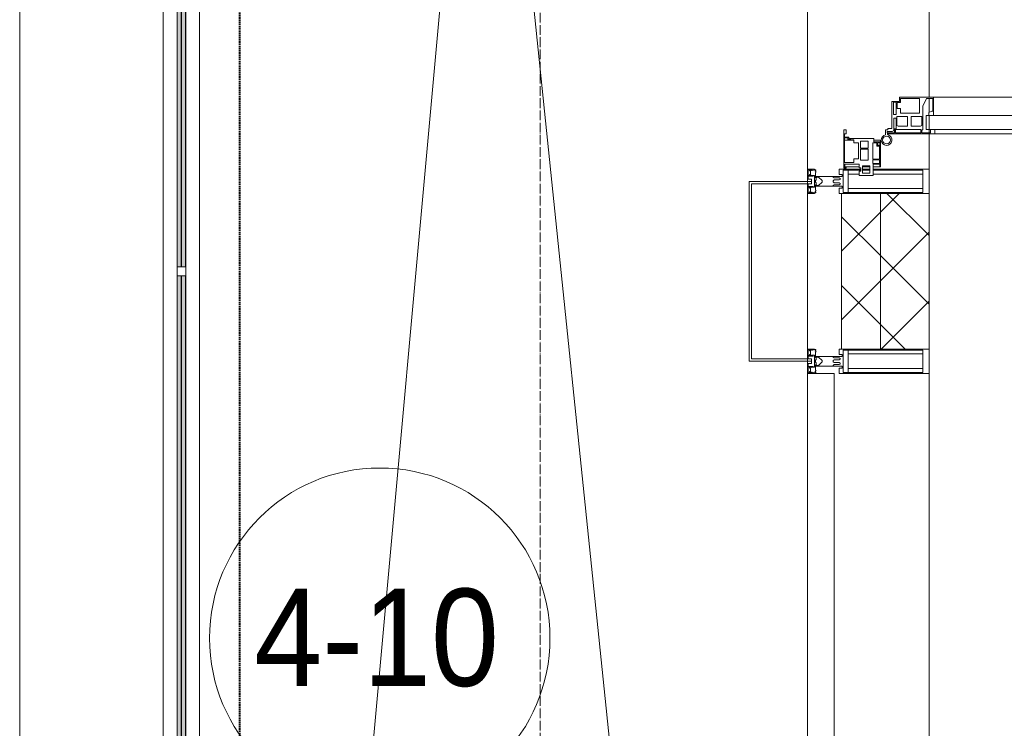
# Model space of a CAD drawing. Header units: millimetres. Extents: x 5617 to 137814, y 7718 to 189336.
# Tile 8 of 97: x 28185 to 30210, y 19560 to 21017. Entities that reach past the tile are written whole.
import ezdxf

# ---------------------------------------------------------------- set-up
doc = ezdxf.new("R2010")
doc.units = ezdxf.units.MM
for name, pattern in [('Линия сетки', [25, 20, -2.5, 0, -2.5]), ('Штрих_3_1_5_', [4.5, 3, -1.5]), ('Штриховая_ш3 п1_5', [4.5, 3, -1.5])]:
    doc.linetypes.add(name, pattern=pattern)
doc.layers.add('_Разделитель помещений_', color=4, linetype='Штриховая_ш3 п1_5', lineweight=40, true_color=0x00ffff)
for name, color, linetype, lineweight in [('Балясины', 7, 'Continuous', 30), ('Двери', 7, 'Continuous', 18), ('Импосты витража', 7, 'Continuous', 18), ('Колонны', 7, 'Continuous', 18), ('Марки помещений', 7, 'Continuous', 20), ('Ограждение', 7, 'Continuous', 18), ('Оси', 7, 'Continuous', 9), ('Панели витража', 7, 'Continuous', 18), ('Перекрытия', 7, 'Continuous', 18), ('Поручни', 7, 'Continuous', 18), ('Стены разрез', 7, 'Continuous', 40), ('Стены штриховка', 7, 'Continuous', 40), ('Элементы узлов', 7, 'Continuous', 18)]:
    doc.layers.add(name, color=color, linetype=linetype, lineweight=lineweight)
doc.styles.add('Arial_3', font='arial.ttf', dxfattribs={"width": 0.9, "height": 200})
pattern_1 = [(45, (0, 0), (-70.71068, 70.71068), []), (135, (0, 0), (-70.71068, -70.71068), [])]

# ---------------------------------------------------------------- blocks, each defined once
blk = doc.blocks.new('135_SLK_K4_AR_rvt-1-МКСС_К4_L12_41_700_')
at = {"layer": '_Разделитель помещений_', "color": 131, "linetype": 'Штрих_3_1_5_', "true_color": 0xaaffff}
blk.add_line((92932.5, 15682.5), (92932.5, 23882.5), dxfattribs=at)
blk = doc.blocks.new('Ограждение - 18Lx18W-7431883-МКСС_К4_L12_41_700_')
at = {"layer": 'Балясины', "color": 253, "lineweight": 5, "true_color": 0xaaaaaa}
for p, q in [((9, 9), (-9, 9)), ((-9, 9), (-9, -9)), ((9, -9), (9, 9)), ((-9, -9), (9, -9))]:
    blk.add_line(p, q, dxfattribs=at)
blk = doc.blocks.new('Ограждение - Ограждение-5832179-МКСС_К4_L12_41_700_')
at = {"layer": 'Ограждение', "lineweight": 5}
h = blk.add_hatch(color=256, dxfattribs=at)
h.paths.add_polyline_path([(10054, 3400), (10062, 3400), (10062, 5091), (10054, 5091), (10054, 3967.726865)])
h.paths.add_polyline_path([(10054, 5109), (10062, 5109), (10062, 6800), (10054, 6800), (10054, 6359.815389)])
h = blk.add_hatch(color=256, dxfattribs=at)
h.paths.add_polyline_path([(10063, 3400), (10071, 3400), (10071, 5091), (10063, 5091), (10063, 3967.726865)])
h.paths.add_polyline_path([(10063, 5109), (10071, 5109), (10071, 6800), (10063, 6800), (10063, 6359.815389)])
at = {"layer": 'Поручни', "color": 253, "lineweight": 5, "true_color": 0xaaaaaa}
for p, q in [((10025, 3400), (10025, 6800)), ((10053.5, 5109), (10053.5, 6800)), ((10054, 6800), (10054, 5109)), ((10062, 5109), (10062, 6800)), ((10063, 6800), (10063, 5109)), ((10071, 5109), (10071, 6800)), ((10071.5, 5109), (10071.5, 6800)), ((10100, 6800), (10100, 3400)), ((10053.5, 3400), (10053.5, 5091)), ((10054, 5091), (10054, 3400)), ((10062, 3400), (10062, 5091)), ((10063, 5091), (10063, 3400)), ((10071, 3400), (10071, 5091)), ((10071.5, 3400), (10071.5, 5091))]:
    blk.add_line(p, q, dxfattribs=at)
at = {"rotation": 180}
blk.add_blockref('Ограждение - 18Lx18W-7431883-МКСС_К4_L12_41_700_', (10062.5, 5100), dxfattribs=at)
blk = doc.blocks.new('A_SLK_PAN_Type1 - Прямой тип панели-6537246-МКСС_К4_L12_41_700_')
at = {"layer": 'Колонны', "lineweight": 5}
for p, q in [((-185, 120), (185, 120)), ((-185, 0), (-185, 120)), ((-180, 115), (-180, 0)), ((180, 115), (-180, 115)), ((180, 0), (180, 115)), ((185, 120), (185, 0)), ((-180, 0), (-185, 0)), ((185, 0), (180, 0))]:
    blk.add_line(p, q, dxfattribs=at)
blk = doc.blocks.new('A_PAN_ALU_Door_Double - EXT_1_Double_EQ п-6_1-7495971-МКСС_К4_L12_41_700_')
at = {"layer": 'Двери', "color": 253, "lineweight": 5, "true_color": 0xaaaaaa}
for p, q in [((-535, 610.6), (-535, 710.1)), ((-535, 710.1), (-529.9, 710.1)), ((-535, 610.6), (-535, 710.1)), ((-535, 710.1), (-529.9, 710.1)), ((-529.9, 710.1), (-529.9, 700.2)), ((-529.9, 710.1), (-529.9, 700.2)), ((535, 710.1), (529.9, 710.1)), ((529.9, 710.1), (529.9, 700.2)), ((535, 710.1), (529.9, 710.1)), ((529.9, 710.1), (529.9, 700.2)), ((535, 610.6), (535, 710.1)), ((535, 610.6), (535, 710.1)), ((-532.9, 701.5), (-532.9, 693.6)), ((-531, 701.5), (-532.9, 701.5)), ((-532.9, 701.5), (-532.9, 693.6)), ((-531, 701.5), (-532.9, 701.5)), ((-532.9, 693.6), (-524.2, 693.6)), ((-532.9, 693.6), (-524.2, 693.6)), ((-532.9, 691.9), (-532.9, 639.4)), ((-525.9, 691.9), (-532.9, 691.9)), ((-532.9, 691.9), (-532.9, 639.4)), ((-525.9, 691.9), (-532.9, 691.9)), ((-531, 700.2), (-531, 701.5)), ((-531, 700.2), (-531, 701.5)), ((-529.9, 700.2), (-531, 700.2)), ((-529.9, 700.2), (-531, 700.2)), ((-525.9, 639.4), (-525.9, 691.9)), ((-525.9, 639.4), (-525.9, 691.9)), ((-524.2, 693.6), (-524.2, 690.6)), ((-524.2, 693.6), (-524.2, 690.6)), ((-524.2, 690.6), (-494.8, 690.6)), ((-524.2, 690.6), (-494.8, 690.6)), ((-517.3, 688.8), (-518.9, 686.1)), ((-517.3, 688.8), (-518.9, 686.1)), ((-499, 688.8), (-517.3, 688.8)), ((-499, 688.8), (-517.3, 688.8)), ((-499, 667.1), (-499, 688.8)), ((-499, 667.1), (-499, 688.8)), ((-494.8, 696.1), (-469.8, 696.1)), ((-494.8, 690.6), (-494.8, 696.1)), ((-494.8, 696.1), (-469.8, 696.1)), ((-494.8, 690.6), (-494.8, 696.1)), ((-469.8, 696.1), (-469.8, 693.1)), ((-469.8, 696.1), (-469.8, 693.1)), ((-469.8, 693.1), (-468.4, 693.1)), ((-469.8, 693.1), (-468.4, 693.1)), ((-468.4, 693.1), (-468.4, 683.5)), ((-468.4, 693.1), (-468.4, 683.5)), ((469.8, 693.1), (468.4, 693.1)), ((468.4, 693.1), (468.4, 683.5)), ((469.8, 693.1), (468.4, 693.1)), ((468.4, 693.1), (468.4, 683.5)), ((494.8, 696.1), (469.8, 696.1)), ((469.8, 696.1), (469.8, 693.1)), ((494.8, 696.1), (469.8, 696.1)), ((469.8, 696.1), (469.8, 693.1)), ((494.8, 690.6), (494.8, 696.1)), ((494.8, 690.6), (494.8, 696.1)), ((524.2, 690.6), (494.8, 690.6)), ((524.2, 690.6), (494.8, 690.6)), ((499, 667.1), (499, 688.8)), ((499, 688.8), (517.3, 688.8)), ((499, 667.1), (499, 688.8)), ((499, 688.8), (517.3, 688.8)), ((517.3, 688.8), (518.9, 686.1)), ((517.3, 688.8), (518.9, 686.1)), ((532.9, 693.6), (524.2, 693.6)), ((524.2, 693.6), (524.2, 690.6)), ((532.9, 693.6), (524.2, 693.6)), ((524.2, 693.6), (524.2, 690.6)), ((525.9, 639.4), (525.9, 691.9)), ((525.9, 691.9), (532.9, 691.9)), ((525.9, 639.4), (525.9, 691.9)), ((525.9, 691.9), (532.9, 691.9)), ((529.9, 700.2), (531, 700.2)), ((529.9, 700.2), (531, 700.2)), ((531, 700.2), (531, 701.5)), ((531, 701.5), (532.9, 701.5)), ((531, 700.2), (531, 701.5)), ((531, 701.5), (532.9, 701.5)), ((532.9, 701.5), (532.9, 693.6)), ((532.9, 701.5), (532.9, 693.6)), ((532.9, 691.9), (532.9, 639.4)), ((532.9, 691.9), (532.9, 639.4)), ((-518.9, 686.1), (-518.9, 667.1)), ((-518.9, 686.1), (-518.9, 667.1)), ((-482.5, 681.7), (-492.6, 681.7)), ((-482.5, 681.7), (-492.6, 681.7)), ((-492.6, 681.7), (-492.6, 642.2)), ((-492.6, 681.7), (-492.6, 642.2)), ((-482.4, 688.4), (-482.5, 681.7)), ((-482.4, 688.4), (-482.5, 681.7)), ((-470, 688.4), (-482.4, 688.4)), ((-470, 688.4), (-482.4, 688.4)), ((-470, 681.8), (-470, 688.4)), ((-470, 681.8), (-470, 688.4)), ((-461.9, 681.8), (-470, 681.8)), ((-461.9, 681.8), (-470, 681.8)), ((-468.4, 683.5), (-459.5, 683.5)), ((-468.4, 683.5), (-459.5, 683.5)), ((-461.9, 642.2), (-461.9, 681.8)), ((-461.9, 642.2), (-461.9, 681.8)), ((-459.5, 683.5), (-459.5, 613.6)), ((-459.5, 683.5), (-459.5, 613.6)), ((468.4, 683.5), (459.5, 683.5)), ((459.5, 683.5), (459.5, 613.6)), ((468.4, 683.5), (459.5, 683.5)), ((459.5, 683.5), (459.5, 613.6)), ((461.8, 642.2), (461.8, 681.8)), ((461.8, 681.8), (470, 681.8)), ((461.8, 642.2), (461.8, 681.8)), ((461.8, 681.8), (470, 681.8)), ((470, 681.8), (470, 688.4)), ((470, 688.4), (482.4, 688.4)), ((470, 681.8), (470, 688.4)), ((470, 688.4), (482.4, 688.4)), ((482.4, 688.4), (482.5, 681.7)), ((482.4, 688.4), (482.5, 681.7)), ((482.5, 681.7), (492.6, 681.7)), ((482.5, 681.7), (492.6, 681.7)), ((492.6, 681.7), (492.6, 642.2)), ((492.6, 681.7), (492.6, 642.2)), ((518.9, 686.1), (518.9, 667.1)), ((518.9, 686.1), (518.9, 667.1)), ((-518.9, 667.1), (-499, 667.1)), ((-518.9, 667.1), (-499, 667.1)), ((-518.9, 659.2), (-518.9, 640.2)), ((-499, 659.2), (-518.9, 659.2)), ((-518.9, 659.2), (-518.9, 640.2)), ((-499, 659.2), (-518.9, 659.2)), ((-499, 637.5), (-499, 659.2)), ((-499, 637.5), (-499, 659.2)), ((518.9, 667.1), (499, 667.1)), ((518.9, 667.1), (499, 667.1)), ((499, 659.2), (518.9, 659.2)), ((499, 637.5), (499, 659.2)), ((499, 659.2), (518.9, 659.2)), ((499, 637.5), (499, 659.2)), ((518.9, 659.2), (518.9, 640.2)), ((518.9, 659.2), (518.9, 640.2)), ((-535, 244.2), (-535, 628.6)), ((-532.9, 639.4), (-525.9, 639.4)), ((-532.9, 639.4), (-525.9, 639.4)), ((-532.9, 637.7), (-532.9, 619.7)), ((-526.6, 637.7), (-532.9, 637.7)), ((-532.9, 637.7), (-532.9, 619.7)), ((-526.6, 637.7), (-532.9, 637.7)), ((-526.6, 635.7), (-526.6, 637.7)), ((-526.6, 635.7), (-526.6, 637.7)), ((-477.6, 635.7), (-526.6, 635.7)), ((-477.6, 635.7), (-526.6, 635.7)), ((-525.9, 628.6), (-497.2, 628.6)), ((-525.9, 244.2), (-525.9, 628.6)), ((-518.9, 640.2), (-517.3, 637.5)), ((-518.9, 640.2), (-517.3, 637.5)), ((-517.3, 637.5), (-499, 637.5)), ((-517.3, 637.5), (-499, 637.5)), ((-497.2, 628.6), (-497.2, 244.2)), ((-492.6, 642.2), (-461.9, 642.2)), ((-492.6, 642.2), (-461.9, 642.2)), ((-461.8, 628.1), (-477.6, 635.7)), ((-461.8, 628.1), (-477.6, 635.7)), ((-461.8, 615.1), (-461.8, 628.1)), ((-461.8, 615.1), (-461.8, 628.1)), ((461.8, 628.1), (477.6, 635.7)), ((461.8, 628.1), (477.6, 635.7)), ((461.8, 615.1), (461.8, 628.1)), ((461.8, 615.1), (461.8, 628.1)), ((492.6, 642.2), (461.8, 642.2)), ((492.6, 642.2), (461.8, 642.2)), ((477.6, 635.7), (526.6, 635.7)), ((477.6, 635.7), (526.6, 635.7)), ((497.2, 628.6), (497.2, 244.2)), ((525.9, 628.6), (497.2, 628.6)), ((517.3, 637.5), (499, 637.5)), ((517.3, 637.5), (499, 637.5)), ((518.9, 640.2), (517.3, 637.5)), ((518.9, 640.2), (517.3, 637.5)), ((532.9, 639.4), (525.9, 639.4)), ((532.9, 639.4), (525.9, 639.4)), ((525.9, 244.2), (525.9, 628.6)), ((526.6, 635.7), (526.6, 637.7)), ((526.6, 637.7), (532.9, 637.7)), ((526.6, 635.7), (526.6, 637.7)), ((526.6, 637.7), (532.9, 637.7)), ((532.9, 637.7), (532.9, 619.7)), ((532.9, 637.7), (532.9, 619.7)), ((535, 244.2), (535, 628.6)), ((-525.9, 610.6), (-535, 610.6)), ((-525.9, 610.6), (-535, 610.6)), ((-532.9, 619.7), (-525.9, 619.7)), ((-532.9, 619.7), (-525.9, 619.7)), ((-525.9, 619.7), (-525.9, 610.6)), ((-525.9, 619.7), (-525.9, 610.6)), ((-497.2, 623.2), (-490.6, 623.2)), ((-497.2, 613.6), (-497.2, 623.2)), ((-497.2, 623.2), (-490.6, 623.2)), ((-497.2, 613.6), (-497.2, 623.2)), ((-459.5, 613.6), (-497.2, 613.6)), ((-459.5, 613.6), (-497.2, 613.6)), ((-490.6, 623.2), (-488.3, 617.1)), ((-490.6, 623.2), (-488.3, 617.1)), ((-488.3, 617.1), (-488.3, 615.1)), ((-488.3, 617.1), (-488.3, 615.1)), ((-488.3, 615.1), (-461.8, 615.1)), ((-488.3, 615.1), (-461.8, 615.1)), ((-459.5, 613.6), (-459.5, 259.2)), ((459.5, 613.6), (497.2, 613.6)), ((459.5, 613.6), (497.2, 613.6)), ((459.5, 613.6), (459.5, 259.2)), ((488.3, 615.1), (461.8, 615.1)), ((488.3, 615.1), (461.8, 615.1)), ((490.6, 623.2), (488.3, 617.1)), ((490.6, 623.2), (488.3, 617.1)), ((488.3, 617.1), (488.3, 615.1)), ((488.3, 617.1), (488.3, 615.1)), ((497.2, 623.2), (490.6, 623.2)), ((497.2, 623.2), (490.6, 623.2)), ((497.2, 613.6), (497.2, 623.2)), ((497.2, 613.6), (497.2, 623.2)), ((532.9, 619.7), (525.9, 619.7)), ((525.9, 619.7), (525.9, 610.6)), ((532.9, 619.7), (525.9, 619.7)), ((525.9, 619.7), (525.9, 610.6)), ((525.9, 610.6), (535, 610.6)), ((525.9, 610.6), (535, 610.6)), ((-535, 262.2), (-525.9, 262.2)), ((-535, 164.2), (-535, 262.2)), ((-532.9, 253.1), (-532.9, 235.1)), ((-525.9, 253.1), (-532.9, 253.1)), ((-525.9, 262.2), (-525.9, 253.1)), ((-525.9, 244.2), (-497.2, 244.2)), ((-497.2, 259.2), (-459.5, 259.2)), ((-497.2, 249.6), (-497.2, 259.2)), ((-490.6, 249.6), (-497.2, 249.6)), ((-488.3, 255.7), (-490.6, 249.6)), ((-488.3, 257.7), (-488.3, 255.7)), ((-461.8, 257.7), (-488.3, 257.7)), ((-477.6, 237), (-461.8, 244.7)), ((-461.8, 244.7), (-461.8, 257.7)), ((-459.5, 259.2), (-459.5, 189.3)), ((497.2, 259.2), (459.5, 259.2)), ((459.5, 259.2), (459.5, 189.3)), ((461.8, 244.7), (461.8, 257.7)), ((461.8, 257.7), (488.3, 257.7)), ((477.6, 237), (461.8, 244.7)), ((488.3, 257.7), (488.3, 255.7)), ((488.3, 255.7), (490.6, 249.6)), ((490.6, 249.6), (497.2, 249.6)), ((497.2, 249.6), (497.2, 259.2)), ((525.9, 244.2), (497.2, 244.2)), ((535, 262.2), (525.9, 262.2)), ((525.9, 262.2), (525.9, 253.1)), ((525.9, 253.1), (532.9, 253.1)), ((532.9, 253.1), (532.9, 235.1)), ((535, 164.2), (535, 262.2)), ((-532.9, 235.1), (-526.6, 235.1)), ((-532.9, 233.4), (-532.9, 180.9)), ((-525.9, 233.4), (-532.9, 233.4)), ((-526.6, 237), (-477.6, 237)), ((-526.6, 235.1), (-526.6, 237)), ((-525.9, 180.9), (-525.9, 233.4)), ((-517.3, 235.3), (-518.9, 232.6)), ((-518.9, 232.6), (-518.9, 213.6)), ((-499, 235.3), (-517.3, 235.3)), ((-499, 213.6), (-499, 235.3)), ((-492.6, 230.6), (-492.6, 191)), ((-461.9, 230.6), (-492.6, 230.6)), ((-461.9, 191), (-461.9, 230.6)), ((461.8, 191), (461.8, 230.6)), ((461.8, 230.6), (492.6, 230.6)), ((526.6, 237), (477.6, 237)), ((492.6, 230.6), (492.6, 191)), ((499, 213.6), (499, 235.3)), ((499, 235.3), (517.3, 235.3)), ((517.3, 235.3), (518.9, 232.6)), ((518.9, 232.6), (518.9, 213.6)), ((525.9, 233.4), (532.9, 233.4)), ((525.9, 180.9), (525.9, 233.4)), ((526.6, 235.1), (526.6, 237)), ((532.9, 235.1), (526.6, 235.1)), ((532.9, 233.4), (532.9, 180.9)), ((-518.9, 213.6), (-499, 213.6)), ((-518.9, 205.7), (-518.9, 186.7)), ((-499, 205.7), (-518.9, 205.7)), ((-499, 184), (-499, 205.7)), ((518.9, 213.6), (499, 213.6)), ((499, 205.7), (518.9, 205.7)), ((499, 184), (499, 205.7)), ((518.9, 205.7), (518.9, 186.7)), ((-524.2, 182.2), (-524.2, 179.2)), ((-502.6, 182.2), (-524.2, 182.2)), ((-518.9, 186.7), (-517.3, 184)), ((-517.3, 184), (-499, 184)), ((-502.6, 177.5), (-502.6, 182.2)), ((-494.8, 182.2), (-494.8, 176.7)), ((-469.8, 182.2), (-494.8, 182.2)), ((-492.6, 191), (-482.5, 191)), ((-482.5, 191), (-482.4, 184.4)), ((-482.4, 184.4), (-470, 184.4)), ((-470, 191), (-461.9, 191)), ((-470, 184.4), (-470, 191)), ((-469.8, 176.7), (-469.8, 182.2)), ((-468.4, 189.3), (-468.4, 173.3)), ((-459.5, 189.3), (-468.4, 189.3)), ((459.5, 189.3), (468.4, 189.3)), ((470, 191), (461.8, 191)), ((468.4, 189.3), (468.4, 173.3)), ((469.8, 182.2), (494.8, 182.2)), ((469.8, 176.7), (469.8, 182.2)), ((470, 184.4), (470, 191)), ((482.4, 184.4), (470, 184.4)), ((482.5, 191), (482.4, 184.4)), ((492.6, 191), (482.5, 191)), ((494.8, 182.2), (494.8, 176.7)), ((517.3, 184), (499, 184)), ((502.6, 177.5), (502.6, 182.2)), ((502.6, 182.2), (524.2, 182.2)), ((518.9, 186.7), (517.3, 184)), ((524.2, 182.2), (524.2, 179.2)), ((-532.9, 180.9), (-525.9, 180.9)), ((-532.9, 179.2), (-532.9, 164.2)), ((-524.2, 179.2), (-532.9, 179.2)), ((-532.9, 164.2), (-529.9, 164.2)), ((-529.9, 164.2), (-529.9, 174.5)), ((-526.8, 177.5), (-502.6, 177.5)), ((-526.4, 165.6), (-526.4, 160.7)), ((-523.7, 165.6), (-526.4, 165.6)), ((-523.7, 173.3), (-523.7, 165.6)), ((-468.4, 173.3), (-523.7, 173.3)), ((-494.8, 176.7), (-469.8, 176.7)), ((468.4, 173.3), (523.7, 173.3)), ((494.8, 176.7), (469.8, 176.7)), ((526.8, 177.5), (502.6, 177.5)), ((523.7, 173.3), (523.7, 165.6)), ((523.7, 165.6), (526.4, 165.6)), ((524.2, 179.2), (532.9, 179.2)), ((532.9, 180.9), (525.9, 180.9)), ((526.4, 165.6), (526.4, 160.7)), ((529.9, 164.2), (529.9, 174.5)), ((532.9, 164.2), (529.9, 164.2)), ((532.9, 179.2), (532.9, 164.2)), ((-526.4, 160.7), (-536.6, 160.7)), ((526.4, 160.7), (536.6, 160.7))]:
    blk.add_line(p, q, dxfattribs=at)
at = {"layer": 'Двери', "lineweight": 5}
for p, q in [((-548.9, 672.9), (-577.7, 671.9)), ((-548.9, 674.8), (-548.9, 647.2)), ((-534.9, 677.3), (-546.4, 677.3)), ((534.9, 677.3), (546.4, 677.3)), ((548.9, 674.8), (548.9, 647.2)), ((548.9, 672.9), (577.7, 671.9)), ((-575.8, 650), (-548.9, 649)), ((575.8, 650), (548.9, 649)), ((-611.4, 636.9), (-611.4, 562.8)), ((-591.4, 562.8), (-591.4, 635)), ((-546.4, 644.8), (-534.9, 644.8)), ((546.4, 644.8), (534.9, 644.8)), ((591.4, 562.8), (591.4, 635)), ((611.4, 636.9), (611.4, 562.8)), ((-556.4, 547.8), (-576.4, 547.8)), ((-556.4, 527.8), (-556.4, 547.8)), ((556.4, 527.8), (556.4, 547.8)), ((556.4, 547.8), (576.3, 547.8)), ((-576.4, 527.8), (-556.4, 527.8)), ((576.3, 527.8), (556.4, 527.8))]:
    blk.add_line(p, q, dxfattribs=at)
at = {"layer": 'Двери', "color": 254, "lineweight": 5, "true_color": 0xd4d4d4}
for centre, start, end in [((-547.5, 162.6), 359.2653, 89.0204), ((547.5, 162.6), 90.9796, 180.7347)]:
    blk.add_arc(centre, 547.5, start, end, dxfattribs=at)
at = {"layer": 'Двери', "lineweight": 5}
for centre, radius, start, end in [((-576.4, 636.9), 35, 92.1945, 180), ((-546.4, 674.8), 2.5, 90, 180), ((546.4, 674.8), 2.5, 360, 90), ((576.3, 636.9), 35, 360, 87.8055), ((-576.4, 635), 15, 87.8056, 180), ((576.3, 635), 15, 0, 92.1944), ((-546.4, 647.2), 2.5, 180, 270), ((546.4, 647.2), 2.5, 270, 360), ((-576.4, 562.8), 35, 180, 270), ((-576.4, 562.8), 15, 180, 270), ((576.3, 562.8), 35, 270, 360), ((576.3, 562.8), 15, 270, 360)]:
    blk.add_arc(centre, radius, start, end, dxfattribs=at)
at = {"layer": 'Двери', "color": 253, "lineweight": 5, "true_color": 0xaaaaaa}
for centre, radius, start, end in [((-547.5, 162.7), 11, 16.047, 350.0284), ((-547.5, 162.6), 8, 90, 270), ((-547.5, 162.6), 8, 270, 90), ((-535, 166.3), 2.03, 196.0721, 270), ((-526.8, 174.5), 3, 90, 180), ((526.8, 174.5), 3, 360, 90), ((535, 166.3), 2.03, 270, 343.9279), ((547.5, 162.7), 11, 189.9716, 163.953), ((547.5, 162.6), 8, 90, 270), ((547.5, 162.6), 8, 270, 90)]:
    blk.add_arc(centre, radius, start, end, dxfattribs=at)
at = {"layer": 'Панели витража', "color": 253, "lineweight": 5, "true_color": 0xaaaaaa}
for p, q in [((-551.5, 150), (-602.5, 150)), ((-602.5, 150), (-602.5, 148.5)), ((-602.5, 148.5), (-597.1, 148.5)), ((-602.5, 148.5), (-602.5, 135.1)), ((-597.1, 148.5), (-597.1, 135.1)), ((-595.5, 134.5), (-595.5, 148.2)), ((-595.5, 148.2), (-588.5, 148.2)), ((-588.5, 148.2), (-588.5, 134.5)), ((-587.1, 134.2), (-587.1, 148.4)), ((-587.1, 148.4), (-560.1, 148.4)), ((-560.1, 148.4), (-560.1, 142.8)), ((-560.1, 142.8), (-553.1, 142.8)), ((-558.8, 148.7), (-552.8, 148.7)), ((-558.8, 144.4), (-558.8, 148.7)), ((-552.8, 144.4), (-558.8, 144.4)), ((-553.1, 142.8), (-553.1, 134.2)), ((-552.8, 148.7), (-552.8, 144.4)), ((-551.5, 136.5), (-551.5, 150)), ((-547.5, 150), (-551.5, 150)), ((-547.5, 136.5), (-547.5, 150)), ((547.5, 150), (547.5, 136.5)), ((551.5, 150), (547.5, 150)), ((602.5, 150), (551.5, 150)), ((551.5, 150), (551.5, 136.5)), ((552.8, 144.4), (552.8, 148.7)), ((552.8, 148.7), (558.8, 148.7)), ((558.8, 144.4), (552.8, 144.4)), ((553.1, 134.2), (553.1, 142.8)), ((553.1, 142.8), (560.1, 142.8)), ((558.8, 148.7), (558.8, 144.4)), ((560.1, 142.8), (560.1, 148.4)), ((560.1, 148.4), (587.1, 148.4)), ((587.1, 148.4), (587.1, 134.2)), ((588.5, 148.2), (595.5, 148.2)), ((588.5, 134.5), (588.5, 148.2)), ((595.5, 148.2), (595.5, 134.5)), ((597.1, 135.1), (597.1, 148.5)), ((597.1, 148.5), (602.5, 148.5)), ((602.5, 148.5), (602.5, 150)), ((602.5, 135.1), (602.5, 148.5)), ((-597.1, 135.1), (-620.5, 135.1)), ((-620.5, 135.1), (-620.5, 106.6)), ((-615.4, 113.4), (-615.4, 128.4)), ((-615.4, 128.4), (-600.4, 128.4)), ((-602.5, 128.4), (-602.5, 113.4)), ((-600.4, 128.4), (-600.4, 113.4)), ((-588.5, 134.5), (-595.5, 134.5)), ((-589.1, 108.8), (-589.1, 125)), ((-589.1, 125), (-566.4, 125)), ((-553.1, 134.2), (-587.1, 134.2)), ((-566.4, 125), (-566.4, 108.8)), ((-564.2, 108.8), (-564.2, 125)), ((-564.2, 125), (-549.9, 125)), ((-544.5, 136.5), (-551.5, 136.5)), ((-549.9, 125), (-549.9, 108.8)), ((-544.5, 84.8), (-544.5, 136.5)), ((551.5, 136.5), (544.5, 136.5)), ((544.5, 136.5), (544.5, 84.8)), ((549.9, 125), (564.2, 125)), ((549.9, 108.8), (549.9, 125)), ((587.1, 134.2), (553.1, 134.2)), ((564.2, 125), (564.2, 108.8)), ((566.4, 125), (589.1, 125)), ((566.4, 108.8), (566.4, 125)), ((595.5, 134.5), (588.5, 134.5)), ((589.1, 125), (589.1, 108.8)), ((620.5, 135.1), (597.1, 135.1)), ((600.4, 128.4), (615.4, 128.4)), ((600.4, 113.4), (600.4, 128.4)), ((602.5, 113.4), (602.5, 128.4)), ((615.4, 128.4), (615.4, 113.4)), ((620.5, 106.6), (620.5, 135.1)), ((-620.5, 106.6), (-611.5, 106.6)), ((-600.4, 113.4), (-615.4, 113.4)), ((-611.5, 106.6), (-611.5, 110.1)), ((-611.5, 110.1), (-604.5, 110.1)), ((-604.5, 110.1), (-604.5, 106.6)), ((-604.5, 106.6), (-597.5, 106.6)), ((-602.5, 106.3), (-602.5, 76.7)), ((-597.5, 106.6), (-597.5, 76.7)), ((-566.4, 108.8), (-589.1, 108.8)), ((-586.5, 95.5), (-586.5, 105)), ((-586.5, 105), (-553.3, 105)), ((-549.9, 108.8), (-564.2, 108.8)), ((-553.3, 105), (-553.3, 95.5)), ((564.2, 108.8), (549.9, 108.8)), ((553.3, 95.5), (553.3, 105)), ((553.3, 105), (586.5, 105)), ((589.1, 108.8), (566.4, 108.8)), ((586.5, 105), (586.5, 95.5)), ((597.5, 76.7), (597.5, 106.6)), ((597.5, 106.6), (604.5, 106.6)), ((615.4, 113.4), (600.4, 113.4)), ((602.5, 76.7), (602.5, 106.3)), ((604.5, 106.6), (604.5, 110.1)), ((604.5, 110.1), (611.5, 110.1)), ((611.5, 110.1), (611.5, 106.6)), ((611.5, 106.6), (620.5, 106.6)), ((-593.7, 76.3), (-593.7, 95.5)), ((-593.7, 95.5), (-586.5, 95.5)), ((-553.3, 95.5), (-547, 95.5)), ((-547.5, 76.2), (-547.5, 95.5)), ((-547, 95.5), (-547, 89)), ((-547, 89), (-546.2, 88.2)), ((-546.2, 88.2), (-546.2, 83.1)), ((-546.2, 83.1), (-543.2, 83.1)), ((-541.5, 84.8), (-544.5, 84.8)), ((-543.2, 83.1), (-543.2, 76.3)), ((-541.5, 76.5), (-541.5, 84.8)), ((544.5, 84.8), (541.5, 84.8)), ((541.5, 84.8), (541.5, 76.5)), ((543.2, 76.3), (543.2, 83.1)), ((543.2, 83.1), (546.2, 83.1)), ((546.2, 88.2), (547, 89)), ((546.2, 83.1), (546.2, 88.2)), ((547, 89), (547, 95.5)), ((547, 95.5), (553.3, 95.5)), ((547.5, 95.5), (547.5, 76.2)), ((586.5, 95.5), (593.7, 95.5)), ((593.7, 95.5), (593.7, 76.3)), ((-604, 79.5), (-605.5, 79.5)), ((-605.5, 79.5), (-605.5, 74.5)), ((-605.5, 74.5), (-526.5, 74.5)), ((-604, 76.7), (-604, 79.5)), ((-597.5, 76.7), (-604, 76.7)), ((-543.2, 76.3), (-593.7, 76.3)), ((-535.1, 76.5), (-541.5, 76.5)), ((-526.5, 79.5), (-535.1, 79.5)), ((-535.1, 79.5), (-535.1, 76.5)), ((-526.5, 74.5), (-526.5, 79.5)), ((535.1, 79.5), (526.5, 79.5)), ((526.5, 79.5), (526.5, 74.5)), ((526.5, 74.5), (605.5, 74.5)), ((535.1, 76.5), (535.1, 79.5)), ((541.5, 76.5), (535.1, 76.5)), ((593.7, 76.3), (543.2, 76.3)), ((604, 76.7), (597.5, 76.7)), ((605.5, 79.5), (604, 79.5)), ((604, 79.5), (604, 76.7)), ((605.5, 74.5), (605.5, 79.5))]:
    blk.add_line(p, q, dxfattribs=at)
blk = doc.blocks.new('Rectangular Mullion - R_StandardFrame_50Wx250H-4674740-МКСС_К4_L12_41_700_')
at = {"layer": 'Импосты витража', "color": 253, "lineweight": 5, "true_color": 0xaaaaaa}
for p, q in [((94100, 20320), (94100, 20680)), ((94350, 20660), (94350, 20685)), ((94350, 20315), (94350, 20340))]:
    blk.add_line(p, q, dxfattribs=at)
blk = doc.blocks.new('Rectangular Mullion - 50Wx250H-V93-МКСС_К4_L12_41_700_')
at = {"layer": 'Элементы узлов', "color": 253, "lineweight": 5, "true_color": 0xaaaaaa}
for p, q in [((-25, 135.1), (-25, 250)), ((-25, 250), (0, 250)), ((25, 250), (0, 250)), ((25, 65.2), (25, 250)), ((-23, 237.3), (0, 237.3)), ((-23, 237.3), (-23, 135.1)), ((-14.9, 135.1), (-14.9, 237.3)), ((23, 237.3), (0, 237.3)), ((14.9, 84), (14.9, 237.3)), ((23, 237.3), (23, 73.6)), ((-25, 113.4), (-25, 128.4)), ((-23, 128.4), (-23, 113.4)), ((-25, 65.2), (-25, 110.1)), ((-23, 110.1), (-23, 73.6)), ((-14.9, 84), (-14.9, 106.3)), ((0, 84), (-23, 84)), ((0, 84), (23, 84)), ((-14, 65.2), (-25, 65.2)), ((-0.5, 73.6), (-23, 73.6)), ((-14, 71.3), (-14, 65.2)), ((-10, 71.3), (-14, 71.3)), ((-10, 53), (-10, 71.3)), ((-7, 65.2), (-5.9, 67.3)), ((-7, 65.2), (-7, 54.7)), ((-4.1, 67.3), (-5.9, 67.3)), ((-4.1, 67.3), (-2.9, 65.1)), ((-2.9, 65.1), (-2.9, 54.6)), ((0.5, 73.6), (23, 73.6)), ((4.1, 67.3), (2.9, 65.1)), ((2.9, 65.1), (2.9, 54.6)), ((4.1, 67.3), (5.9, 67.3)), ((7, 65.2), (5.9, 67.3)), ((7, 65.2), (7, 54.7)), ((10, 71.3), (14, 71.3)), ((10, 53), (10, 71.3)), ((14, 71.3), (14, 65.2)), ((14, 65.2), (25, 65.2)), ((-8.7, 53), (-10, 53)), ((-10, 53), (-10, 17)), ((-8.7, 53), (-7, 54.7)), ((-1.3, 53), (-2.9, 54.6)), ((0, 53), (-1.3, 53)), ((0, 53), (1.3, 53)), ((1.3, 53), (2.9, 54.6)), ((8.7, 53), (7, 54.7)), ((8.7, 53), (10, 53)), ((10, 53), (10, 17)), ((-8.5, 23), (-1.5, 30)), ((-8.5, 18.5), (-8.5, 23)), ((-1.5, 30), (0, 30)), ((1.5, 30), (0, 30)), ((8.5, 23), (1.5, 30)), ((8.5, 18.5), (8.5, 23)), ((-23.8, 14.6), (-25, 14.2)), ((-25, 0), (-25, 14.2)), ((-22.3, 17), (-23.8, 17)), ((-23.8, 17), (-23.8, 14.6)), ((-22.5, 10.6), (-23.8, 14.6)), ((-22.5, 10.6), (-23.7, 9.9)), ((-23.7, 1.3), (-23.7, 9.9)), ((-23.7, 1.3), (-11.8, 1.3)), ((-23.2, 10.2), (-22.5, 8)), ((-22.5, 8), (-22.5, 4.5)), ((-21.3, 4.5), (-22.5, 4.5)), ((-22.3, 17), (-22.3, 16)), ((-22.3, 16), (-21.3, 16)), ((-19, 17.6), (-21.3, 16)), ((-21.3, 4.5), (-21.3, 6.5)), ((-21.3, 6.5), (-14.2, 6.5)), ((-18.4, 16.6), (-19, 17.6)), ((-7.4, 16.6), (-18.4, 16.6)), ((-14.2, 6.5), (-14.2, 4.5)), ((-13.2, 4.5), (-14.2, 4.5)), ((-13.2, 4.5), (-12.2, 7.2)), ((-12.7, 7.6), (-11.3, 11.4)), ((-12.7, 7.6), (-11.8, 6.9)), ((-12.2, 9), (-12.2, 14.8)), ((-12.2, 14.8), (0, 14.8)), ((-11.8, 1.3), (-11.8, 6.9)), ((-10.5, 11.2), (-11.3, 11.4)), ((-10.5, 1.5), (-10.5, 11.2)), ((-4.8, 1.5), (-10.5, 1.5)), ((-10, 17), (-7.5, 17)), ((-7.5, 18.5), (-8.5, 18.5)), ((-7.5, 17), (-7.5, 18.5)), ((-7.4, 18), (-7.4, 16.6)), ((-2.6, 18), (-7.4, 18)), ((0, 8), (-4.8, 8)), ((-4.8, 1.5), (-4.8, 8)), ((-2.6, 18), (-2.6, 16.8)), ((-2.6, 16.8), (0, 16.8)), ((2.6, 16.8), (0, 16.8)), ((0, 14.8), (0, 16.8)), ((0, 14.8), (0, 16.8)), ((12.2, 14.8), (0, 14.8)), ((0, 0), (0, 8)), ((0, 8), (4.8, 8)), ((0, 0), (0, 8)), ((2.6, 18), (2.6, 16.8)), ((2.6, 18), (7.4, 18)), ((4.8, 1.5), (4.8, 8)), ((4.8, 1.5), (10.5, 1.5)), ((7.4, 18), (7.4, 16.6)), ((7.4, 16.6), (18.4, 16.6)), ((7.5, 18.5), (8.5, 18.5)), ((7.5, 17), (7.5, 18.5)), ((10, 17), (7.5, 17)), ((10.5, 11.2), (11.3, 11.4)), ((10.5, 1.5), (10.5, 11.2)), ((12.7, 7.6), (11.3, 11.4)), ((12.7, 7.6), (11.8, 6.9)), ((11.8, 1.3), (11.8, 6.9)), ((23.7, 1.3), (11.8, 1.3)), ((12.2, 9), (12.2, 14.8)), ((13.2, 4.5), (12.2, 7.2)), ((13.2, 4.5), (14.2, 4.5)), ((21.3, 6.5), (14.2, 6.5)), ((14.2, 6.5), (14.2, 4.5)), ((18.4, 16.6), (19, 17.6)), ((19, 17.6), (21.3, 16)), ((22.3, 16), (21.3, 16)), ((21.3, 4.5), (21.3, 6.5)), ((21.3, 4.5), (22.5, 4.5)), ((22.3, 17), (22.3, 16)), ((22.3, 17), (23.8, 17)), ((22.5, 10.6), (23.8, 14.6)), ((22.5, 10.6), (23.7, 9.9)), ((23.2, 10.2), (22.5, 8)), ((22.5, 8), (22.5, 4.5)), ((23.7, 1.3), (23.7, 9.9)), ((23.8, 17), (23.8, 14.6)), ((23.8, 14.6), (25, 14.2)), ((25, 0), (25, 14.2)), ((-25, 0), (0, 0)), ((25, 0), (0, 0))]:
    blk.add_line(p, q, dxfattribs=at)
for centre, start, end in [((-0.5, 73.1), 360, 90), ((0.5, 73.1), 90, 180)]:
    blk.add_arc(centre, 0.5, start, end, dxfattribs=at)
blk = doc.blocks.new('System Panel - A_PAN_Glass-7492433-МКСС_К4_L12_41_700_')
at = {"layer": 'Панели витража', "color": 253, "lineweight": 5, "true_color": 0xaaaaaa}
for p, q in [((607.5, 55), (-607.5, 55)), ((-607.5, 55), (-607.5, 0)), ((607.5, 0), (607.5, 55)), ((-607.5, 0), (607.5, 0))]:
    blk.add_line(p, q, dxfattribs=at)
blk = doc.blocks.new('Rectangular Mullion - R_StandardFrame_50Wx250H-5822618-МКСС_К4_L12_41_700_')
at = {"layer": 'Импосты витража', "color": 253, "lineweight": 5, "true_color": 0xaaaaaa}
for p, q in [((94100, 20290), (94100, 20315)), ((94350, 19050), (94350, 20315)), ((94100, 19052.5), (94100, 19075))]:
    blk.add_line(p, q, dxfattribs=at)
blk = doc.blocks.new('Rectangular Mullion - 50Wx250H-2623690-МКСС_К4_L12_41_700_')
at = {"layer": 'Элементы узлов', "color": 253, "lineweight": 5, "true_color": 0xaaaaaa}
for p, q in [((-25, 65.2), (-25, 250)), ((-25, 250), (0, 250)), ((25, 250), (0, 250)), ((25, 65.2), (25, 250)), ((-23, 237.3), (0, 237.3)), ((-23, 237.3), (-23, 73.6)), ((-14.9, 84), (-14.9, 237.3)), ((23, 237.3), (0, 237.3)), ((14.9, 84), (14.9, 237.3)), ((23, 237.3), (23, 73.6)), ((0, 84), (-23, 84)), ((0, 84), (23, 84)), ((-14, 65.2), (-25, 65.2)), ((-0.5, 73.6), (-23, 73.6)), ((-14, 71.3), (-14, 65.2)), ((-10, 71.3), (-14, 71.3)), ((-10, 53), (-10, 71.3)), ((-7, 65.2), (-5.9, 67.3)), ((-7, 65.2), (-7, 54.7)), ((-4.1, 67.3), (-5.9, 67.3)), ((-4.1, 67.3), (-2.9, 65.1)), ((-2.9, 65.1), (-2.9, 54.6)), ((0.5, 73.6), (23, 73.6)), ((4.1, 67.3), (2.9, 65.1)), ((2.9, 65.1), (2.9, 54.6)), ((4.1, 67.3), (5.9, 67.3)), ((7, 65.2), (5.9, 67.3)), ((7, 65.2), (7, 54.7)), ((10, 71.3), (14, 71.3)), ((10, 53), (10, 71.3)), ((14, 71.3), (14, 65.2)), ((14, 65.2), (25, 65.2)), ((-8.7, 53), (-10, 53)), ((-10, 53), (-10, 17)), ((-8.7, 53), (-7, 54.7)), ((-1.3, 53), (-2.9, 54.6)), ((0, 53), (-1.3, 53)), ((0, 53), (1.3, 53)), ((1.3, 53), (2.9, 54.6)), ((8.7, 53), (7, 54.7)), ((8.7, 53), (10, 53)), ((10, 53), (10, 17)), ((-8.5, 23), (-1.5, 30)), ((-8.5, 18.5), (-8.5, 23)), ((-1.5, 30), (0, 30)), ((1.5, 30), (0, 30)), ((8.5, 23), (1.5, 30)), ((8.5, 18.5), (8.5, 23)), ((-23.8, 14.6), (-25, 14.2)), ((-25, 0), (-25, 14.2)), ((-22.3, 17), (-23.8, 17)), ((-23.8, 17), (-23.8, 14.6)), ((-22.5, 10.6), (-23.8, 14.6)), ((-22.5, 10.6), (-23.7, 9.9)), ((-23.7, 1.3), (-23.7, 9.9)), ((-23.7, 1.3), (-11.8, 1.3)), ((-23.2, 10.2), (-22.5, 8)), ((-22.5, 8), (-22.5, 4.5)), ((-21.3, 4.5), (-22.5, 4.5)), ((-22.3, 17), (-22.3, 16)), ((-22.3, 16), (-21.3, 16)), ((-19, 17.6), (-21.3, 16)), ((-21.3, 4.5), (-21.3, 6.5)), ((-21.3, 6.5), (-14.2, 6.5)), ((-18.4, 16.6), (-19, 17.6)), ((-7.4, 16.6), (-18.4, 16.6)), ((-14.2, 6.5), (-14.2, 4.5)), ((-13.2, 4.5), (-14.2, 4.5)), ((-13.2, 4.5), (-12.2, 7.2)), ((-12.7, 7.6), (-11.3, 11.4)), ((-12.7, 7.6), (-11.8, 6.9)), ((-12.2, 9), (-12.2, 14.8)), ((-12.2, 14.8), (0, 14.8)), ((-11.8, 1.3), (-11.8, 6.9)), ((-10.5, 11.2), (-11.3, 11.4)), ((-10.5, 1.5), (-10.5, 11.2)), ((-4.8, 1.5), (-10.5, 1.5)), ((-10, 17), (-7.5, 17)), ((-7.5, 18.5), (-8.5, 18.5)), ((-7.5, 17), (-7.5, 18.5)), ((-7.4, 18), (-7.4, 16.6)), ((-2.6, 18), (-7.4, 18)), ((0, 8), (-4.8, 8)), ((-4.8, 1.5), (-4.8, 8)), ((-2.6, 18), (-2.6, 16.8)), ((-2.6, 16.8), (0, 16.8)), ((2.6, 16.8), (0, 16.8)), ((0, 14.8), (0, 16.8)), ((0, 14.8), (0, 16.8)), ((12.2, 14.8), (0, 14.8)), ((0, 0), (0, 8)), ((0, 8), (4.8, 8)), ((0, 0), (0, 8)), ((2.6, 18), (2.6, 16.8)), ((2.6, 18), (7.4, 18)), ((4.8, 1.5), (4.8, 8)), ((4.8, 1.5), (10.5, 1.5)), ((7.4, 18), (7.4, 16.6)), ((7.4, 16.6), (18.4, 16.6)), ((7.5, 18.5), (8.5, 18.5)), ((7.5, 17), (7.5, 18.5)), ((10, 17), (7.5, 17)), ((10.5, 11.2), (11.3, 11.4)), ((10.5, 1.5), (10.5, 11.2)), ((12.7, 7.6), (11.3, 11.4)), ((12.7, 7.6), (11.8, 6.9)), ((11.8, 1.3), (11.8, 6.9)), ((23.7, 1.3), (11.8, 1.3)), ((12.2, 9), (12.2, 14.8)), ((13.2, 4.5), (12.2, 7.2)), ((13.2, 4.5), (14.2, 4.5)), ((21.3, 6.5), (14.2, 6.5)), ((14.2, 6.5), (14.2, 4.5)), ((18.4, 16.6), (19, 17.6)), ((19, 17.6), (21.3, 16)), ((22.3, 16), (21.3, 16)), ((21.3, 4.5), (21.3, 6.5)), ((21.3, 4.5), (22.5, 4.5)), ((22.3, 17), (22.3, 16)), ((22.3, 17), (23.8, 17)), ((22.5, 10.6), (23.8, 14.6)), ((22.5, 10.6), (23.7, 9.9)), ((23.2, 10.2), (22.5, 8)), ((22.5, 8), (22.5, 4.5)), ((23.7, 1.3), (23.7, 9.9)), ((23.8, 17), (23.8, 14.6)), ((23.8, 14.6), (25, 14.2)), ((25, 0), (25, 14.2)), ((-25, 0), (0, 0)), ((25, 0), (0, 0))]:
    blk.add_line(p, q, dxfattribs=at)
for centre, start, end in [((-0.5, 73.1), 360, 90), ((0.5, 73.1), 90, 180)]:
    blk.add_arc(centre, 0.5, start, end, dxfattribs=at)
blk = doc.blocks.new('Rectangular Mullion - R_StandardFrame_50Wx250H-V100-МКСС_К4_L12_41_700_')
at = {"layer": 'Импосты витража', "color": 253, "lineweight": 5, "true_color": 0xaaaaaa}
for p, q in [((94350, 21852.5), (94350, 21950)), ((94100, 20685), (94100, 21947.5)), ((94350, 21814.7), (94350, 21850.4)), ((94350, 21779.3), (94350, 21807.9)), ((94350, 20858), (94350, 21777)), ((94350, 20827.1), (94350, 20855.7)), ((94350, 20784.6), (94350, 20820.3)), ((94350, 20685), (94350, 20782.5))]:
    blk.add_line(p, q, dxfattribs=at)
blk = doc.blocks.new('135_SLK_K4_AR_FCD_rvt-1-МКСС_К4_L12_41_700_')
at = {"layer": 'Стены разрез', "lineweight": 5, "true_color": 0xaaaaaa}
h = blk.add_hatch(dxfattribs=at)
h.set_pattern_fill('FP_4', color=253, style=0, pattern_type=2)
h.set_pattern_definition(pattern_1)
h.paths.add_polyline_path([(94170, 20340), (94250, 20340), (94250, 20660), (94170, 20660), (94170, 20563.8)])
h = blk.add_hatch(dxfattribs=at)
h.set_pattern_fill('FP_4', color=253, style=0, pattern_type=2)
h.set_pattern_definition(pattern_1)
h.paths.add_polyline_path([(94350, 20340), (94350, 20660), (94250, 20660), (94250, 20340)])
at = {"layer": 'Перекрытия', "color": 253, "lineweight": 5, "true_color": 0xaaaaaa}
for p, q in [((92480, 15230), (92480, 24250)), ((93425.3, 21938.2), (92850, 15600)), ((94100, 15600), (93444.1, 21941.3))]:
    blk.add_line(p, q, dxfattribs=at)
at = {"layer": 'Стены разрез', "color": 253, "lineweight": 9, "true_color": 0xaaaaaa}
for p, q in [((94170, 20660), (94170, 20340)), ((94350, 20660), (94170, 20660)), ((94350, 20340), (94350, 20660)), ((94170, 20340), (94350, 20340))]:
    blk.add_line(p, q, dxfattribs=at)
at = {"layer": 'Стены штриховка', "color": 253, "lineweight": 9, "true_color": 0xaaaaaa}
blk.add_line((94250, 20340), (94250, 20660), dxfattribs=at)
at = {"layer": 'Импосты витража', "color": 253, "lineweight": 5, "true_color": 0xaaaaaa}
for name in ['Rectangular Mullion - R_StandardFrame_50Wx250H-V100-МКСС_К4_L12_41_700_', 'Rectangular Mullion - R_StandardFrame_50Wx250H-4674740-МКСС_К4_L12_41_700_', 'Rectangular Mullion - R_StandardFrame_50Wx250H-5822618-МКСС_К4_L12_41_700_']:
    blk.add_blockref(name, (0, 0), dxfattribs=at)
at = {"layer": 'Импосты витража', "color": 253, "lineweight": 5, "true_color": 0xaaaaaa, "rotation": 270}
for name, p in [('Rectangular Mullion - 50Wx250H-V93-МКСС_К4_L12_41_700_', (94100, 20685)), ('Rectangular Mullion - 50Wx250H-2623690-МКСС_К4_L12_41_700_', (94100, 20315))]:
    blk.add_blockref(name, p, dxfattribs=at)
at = {"layer": 'Колонны', "color": 253, "lineweight": 5, "true_color": 0xaaaaaa, "rotation": 89.99999999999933}
blk.add_blockref('A_SLK_PAN_Type1 - Прямой тип панели-6537246-МКСС_К4_L12_41_700_', (94100, 20500), dxfattribs=at)
at = {"layer": 'Ограждение', "color": 253, "lineweight": 5, "true_color": 0xaaaaaa}
blk.add_blockref('Ограждение - Ограждение-5832179-МКСС_К4_L12_41_700_', (82750, 15400), dxfattribs=at)
at = {"layer": 'Панели витража', "color": 253, "lineweight": 5, "true_color": 0xaaaaaa, "rotation": 270}
for name, p in [('A_PAN_ALU_Door_Double - EXT_1_Double_EQ п-6_1-7495971-МКСС_К4_L12_41_700_', (94100, 21317.5)), ('System Panel - A_PAN_Glass-7492433-МКСС_К4_L12_41_700_', (94100, 19682.5))]:
    blk.add_blockref(name, p, dxfattribs=at)
blk = doc.blocks.new('050_Марка_Помещение - Номер-620969-МКСС_К4_L12_41_700_')
at = {"layer": 'Марки помещений'}
blk.add_circle((0, 0), 3.5, dxfattribs=at)

msp = doc.modelspace()

# ---------------------------------------------------------------- linework, layer by layer
at = {"layer": 'Оси', "linetype": 'Линия сетки'}
msp.add_line((29255.4, 12025.7), (29255.4, 33080), dxfattribs=at)

# ---------------------------------------------------------------- block references
at = {"lineweight": 5}
for name in ['135_SLK_K4_AR_FCD_rvt-1-МКСС_К4_L12_41_700_', '135_SLK_K4_AR_rvt-1-МКСС_К4_L12_41_700_']:
    msp.add_blockref(name, (-64294.6, 0), dxfattribs=at)
at = {"layer": 'Марки помещений', "xscale": 99.99999999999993, "yscale": 99.99999999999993, "zscale": 99.99999999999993}
msp.add_blockref('050_Марка_Помещение - Номер-620969-МКСС_К4_L12_41_700_', (28925.9, 19745.4), dxfattribs=at)

# ---------------------------------------------------------------- texts
at = {"layer": 'Марки помещений', "lineweight": 9, "insert": (28667.8, 19847.1), "char_height": 200, "width": 620.506, "attachment_point": 1, "style": 'Arial_3'}
msp.add_mtext('4-10', dxfattribs=at)

doc.saveas('drawing.dxf')
